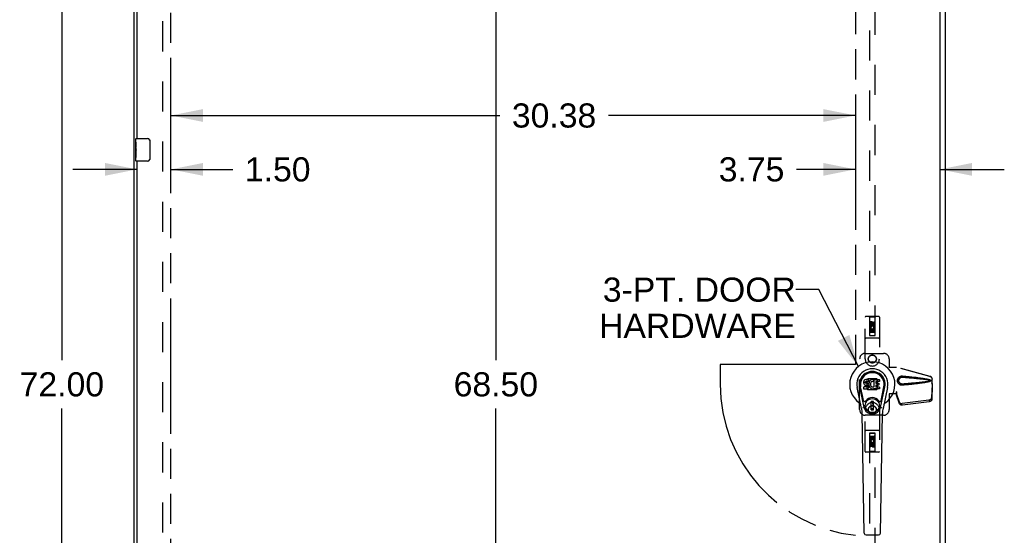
# Model space of a CAD drawing. Header units: inches. Extents: x 0 to 243, y 0 to 157.
# Tile 5 of 9: x 60 to 104, y 74 to 97. Entities that reach past the tile are written whole.
import ezdxf

# ---------------------------------------------------------------- set-up
doc = ezdxf.new("R2010")
doc.units = ezdxf.units.IN
doc.header["$LTSCALE"] = 13.357143
doc.header["$MEASUREMENT"] = 0
doc.linetypes.add('HIDDEN', pattern=[0.2, 0.1, -0.1])
doc.linetypes.add('PHANTOM', pattern=[0.8, 0.45, -0.05, 0.1, -0.05, 0.1, -0.05])
doc.layers.get('0').update_dxf_attribs({"linetype": 'CONTINUOUS'})
for name, color, linetype in [('02___PRT_ALL_AXES', 7, 'CONTINUOUS'), ('AVAILABLE_DOOR_SPACE', 7, 'CONTINUOUS'), ('DEFAULT_2', 8, 'HIDDEN'), ('DIMENSIONS', 7, 'CONTINUOUS')]:
    doc.layers.add(name, color=color, linetype=linetype)
doc.styles.get("Standard").update_dxf_attribs({"font": 'arial.ttf'})
doc.dimstyles.new('DIMSTYLE_1', dxfattribs={"dimtxt": 1.071429, "dimasz": 1.428571, "dimexe": 0.09, "dimexo": 0.07, "dimgap": 0.0375, "dimtad": 0, "dimtih": 1, "dimtoh": 1, "dimzin": 4, "dimdsep": 46, "dimtxsty": 'Standard', "dimblk": '_FILLED', "dimblk1": '_FILLED', "dimblk2": '_FILLED', "dimcen": 0.09, "dimazin": 1, "dimtfac": 1, "dimtdec": 3, "dimtofl": 0, "dimtmove": 0, "dimatfit": 3, "dimldrblk": '_FILLED', "dimfxl": 1, "dimtolj": 1, "dimtzin": 4, "dimarcsym": 0})
doc.dimstyles.get("Standard").update_dxf_attribs({"dimtxt": 1.214286, "dimasz": 1.428571, "dimexe": 0.09, "dimexo": 0.07, "dimgap": 0.09, "dimtad": 0, "dimtih": 1, "dimtoh": 1, "dimdec": 3, "dimzin": 4, "dimdsep": 46, "dimtxsty": 'Standard', "dimblk": '_FILLED', "dimblk1": '_FILLED', "dimblk2": '_FILLED', "dimcen": 0.09, "dimadec": 3, "dimazin": 1, "dimtp": 0.001, "dimtm": 0.001, "dimtfac": 1, "dimtdec": 3, "dimtofl": 0, "dimtmove": 0, "dimatfit": 3, "dimldrblk": '_FILLED', "dimfxl": 1, "dimtolj": 1, "dimtzin": 4, "dimarcsym": 0})

# ---------------------------------------------------------------- blocks, each defined once
blk = doc.blocks.new('_FILLED')
at = {"color": 0, "linetype": 'ByBlock'}
blk.add_solid([(0, 0), (-1, 0.2), (-1, -0.2)], dxfattribs=at)
blk = doc.blocks.new('*D2')
at = {"layer": 'DIMENSIONS', "color": 2, "linetype": 'Continuous'}
for p, q in [((82.68, 115.012), (80.707, 115.012)), ((81.394, 115.012), (81.394, 81.833)), ((81.394, 46.512), (81.394, 79.69)), ((82.68, 46.512), (80.756, 46.512))]:
    blk.add_line(p, q, dxfattribs=at)
at = {"layer": 'DIMENSIONS', "color": 2, "linetype": 'Continuous', "xscale": 1.4285714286, "yscale": 1.4285714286, "zscale": 1.4285714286}
for p, rotation in [((81.394, 115.012), 90), ((81.394, 46.512), 270)]:
    blk.add_blockref('_FILLED', p, dxfattribs=dict(at, rotation=rotation))
at = {"layer": 'DIMENSIONS', "color": 2, "linetype": 'Continuous', "insert": (81.394, 81.297), "char_height": 1.0714, "width": 3.74403, "attachment_point": 2, "line_spacing_factor": 0.9}
blk.add_mtext('68.50', dxfattribs=at)
blk = doc.blocks.new('*D4')
at = {"layer": 'DIMENSIONS', "color": 2, "linetype": 'Continuous'}
for p, q in [((65.475, 90.31), (62.618, 90.31)), ((66.975, 90.31), (69.722, 90.31))]:
    blk.add_line(p, q, dxfattribs=at)
at = {"layer": 'DIMENSIONS', "color": 2, "linetype": 'Continuous', "xscale": 1.4285714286, "yscale": 1.4285714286, "zscale": 1.4285714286}
blk.add_blockref('_FILLED', (65.475, 90.31), dxfattribs=at)
at = {"layer": 'DIMENSIONS', "color": 2, "linetype": 'Continuous', "xscale": 1.4285714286, "yscale": 1.4285714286, "zscale": 1.4285714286, "rotation": 180}
blk.add_blockref('_FILLED', (66.975, 90.31), dxfattribs=at)
at = {"layer": 'DIMENSIONS', "color": 2, "linetype": 'Continuous', "insert": (70.258, 90.846), "char_height": 1.0714, "width": 2.91158, "attachment_point": 1, "line_spacing_factor": 0.9}
blk.add_mtext('1.50', dxfattribs=at)
blk = doc.blocks.new('*D5')
at = {"layer": 'DIMENSIONS', "color": 2, "linetype": 'Continuous'}
for p, q in [((66.975, 92.704), (81.571, 92.704)), ((97.35, 92.704), (86.386, 92.704))]:
    blk.add_line(p, q, dxfattribs=at)
at = {"layer": 'DIMENSIONS', "color": 2, "linetype": 'Continuous', "xscale": 1.4285714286, "yscale": 1.4285714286, "zscale": 1.4285714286, "rotation": 180}
blk.add_blockref('_FILLED', (66.975, 92.704), dxfattribs=at)
at = {"layer": 'DIMENSIONS', "color": 2, "linetype": 'Continuous', "xscale": 1.4285714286, "yscale": 1.4285714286, "zscale": 1.4285714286}
blk.add_blockref('_FILLED', (97.35, 92.704), dxfattribs=at)
at = {"layer": 'DIMENSIONS', "color": 2, "linetype": 'Continuous', "insert": (83.978, 93.239), "char_height": 1.0714, "width": 3.74403, "attachment_point": 2, "line_spacing_factor": 0.9}
blk.add_mtext('30.38', dxfattribs=at)
blk = doc.blocks.new('*D6')
at = {"layer": 'DIMENSIONS', "color": 2, "linetype": 'Continuous'}
for p, q in [((97.35, 90.31), (94.734, 90.31)), ((101.1, 90.31), (103.957, 90.31))]:
    blk.add_line(p, q, dxfattribs=at)
at = {"layer": 'DIMENSIONS', "color": 2, "linetype": 'Continuous', "xscale": 1.4285714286, "yscale": 1.4285714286, "zscale": 1.4285714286}
blk.add_blockref('_FILLED', (97.35, 90.31), dxfattribs=at)
at = {"layer": 'DIMENSIONS', "color": 2, "linetype": 'Continuous', "xscale": 1.4285714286, "yscale": 1.4285714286, "zscale": 1.4285714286, "rotation": 180}
blk.add_blockref('_FILLED', (101.1, 90.31), dxfattribs=at)
at = {"layer": 'DIMENSIONS', "color": 2, "linetype": 'Continuous', "insert": (94.198, 90.846), "char_height": 1.0714, "width": 2.91158, "attachment_point": 3, "line_spacing_factor": 0.9}
blk.add_mtext('3.75', dxfattribs=at)
blk = doc.blocks.new('*D12')
at = {"layer": 'DIMENSIONS', "color": 2, "linetype": 'Continuous'}
for p, q in [((64.413, 116.762), (60.85, 116.762)), ((62.136, 116.762), (62.136, 81.833)), ((62.136, 44.762), (62.136, 79.69)), ((64.413, 44.762), (60.85, 44.762))]:
    blk.add_line(p, q, dxfattribs=at)
at = {"layer": 'DIMENSIONS', "color": 2, "linetype": 'Continuous', "xscale": 1.4285714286, "yscale": 1.4285714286, "zscale": 1.4285714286}
for p, rotation in [((62.136, 116.762), 90), ((62.136, 44.762), 270)]:
    blk.add_blockref('_FILLED', p, dxfattribs=dict(at, rotation=rotation))
at = {"layer": 'DIMENSIONS', "color": 2, "linetype": 'Continuous', "insert": (62.136, 81.297), "char_height": 1.0714, "width": 3.74403, "attachment_point": 2, "line_spacing_factor": 0.9}
blk.add_mtext('72.00', dxfattribs=at)

msp = doc.modelspace()

# ---------------------------------------------------------------- linework, layer by layer
at = {"color": 3, "linetype": 'Continuous'}
for p, q in [((65.35, 44.837), (65.35, 116.687)), ((101.35, 44.837), (101.35, 116.687)), ((101.1, 116.437), (101.1, 45.087))]:
    msp.add_line(p, q, dxfattribs=at)
at = {"color": 7, "linetype": 'Continuous'}
for p, q in [((65.43, 91.678), (65.94, 91.678)), ((66.04, 91.578), (66.04, 90.778)), ((65.415, 91.063), (65.415, 91.096)), ((65.415, 90.693), (65.415, 90.833)), ((65.94, 90.678), (65.43, 90.678)), ((97.716, 80.876), (97.714, 80.852)), ((97.714, 80.852), (97.715, 80.828)), ((97.721, 80.899), (97.716, 80.876)), ((97.73, 80.922), (97.721, 80.899)), ((97.744, 80.942), (97.73, 80.922)), ((97.753, 80.95), (97.744, 80.942)), ((97.762, 80.956), (97.753, 80.95)), ((97.784, 80.966), (97.762, 80.956)), ((97.807, 80.973), (97.784, 80.966)), ((97.785, 80.841), (97.786, 80.856)), ((97.786, 80.833), (97.785, 80.841)), ((97.786, 80.856), (97.788, 80.871)), ((97.788, 80.871), (97.791, 80.877)), ((97.791, 80.877), (97.797, 80.882)), ((97.797, 80.882), (97.811, 80.887)), ((97.947, 80.973), (97.807, 80.973)), ((97.811, 80.887), (97.826, 80.888)), ((97.826, 80.888), (97.939, 80.888)), ((97.939, 80.888), (97.945, 80.888)), ((97.945, 80.888), (97.946, 80.894)), ((97.946, 80.894), (97.948, 80.907)), ((97.948, 80.93), (97.947, 80.973)), ((97.948, 80.907), (97.948, 80.93)), ((97.961, 80.853), (97.955, 80.831)), ((97.97, 80.873), (97.961, 80.853)), ((97.98, 80.893), (97.97, 80.873)), ((97.993, 80.911), (97.98, 80.893)), ((98.008, 80.928), (97.993, 80.911)), ((98.024, 80.943), (98.008, 80.928)), ((98.043, 80.956), (98.024, 80.943)), ((98.043, 80.855), (98.029, 80.832)), ((98.063, 80.965), (98.043, 80.956)), ((98.052, 80.865), (98.043, 80.855)), ((98.062, 80.873), (98.052, 80.865)), ((98.087, 80.883), (98.062, 80.873)), ((98.085, 80.97), (98.063, 80.965)), ((98.107, 80.972), (98.085, 80.97)), ((98.1, 80.887), (98.087, 80.883)), ((98.113, 80.886), (98.1, 80.887)), ((98.13, 80.971), (98.107, 80.972)), ((98.127, 80.883), (98.113, 80.886)), ((98.139, 80.878), (98.127, 80.883)), ((98.141, 80.97), (98.13, 80.971)), ((98.151, 80.966), (98.141, 80.97)), ((98.171, 80.949), (98.145, 80.881)), ((98.17, 80.954), (98.151, 80.966)), ((98.18, 80.971), (98.417, 80.971)), ((98.18, 80.646), (98.18, 80.971)), ((98.25, 80.883), (98.25, 80.816)), ((98.417, 80.888), (98.255, 80.888)), ((98.421, 80.967), (98.421, 80.892)), ((97.624, 79.692), (97.426, 80.618)), ((97.734, 79.739), (97.542, 80.643)), ((97.59, 80.416), (97.546, 80.644)), ((97.658, 80.27), (97.583, 80.651)), ((97.715, 80.828), (97.719, 80.805)), ((97.717, 80.567), (97.717, 80.641)), ((97.719, 80.805), (97.727, 80.783)), ((97.78, 80.646), (97.721, 80.646)), ((97.721, 80.562), (97.865, 80.562)), ((97.727, 80.783), (97.74, 80.763)), ((97.74, 80.763), (97.756, 80.745)), ((97.756, 80.745), (97.776, 80.732)), ((97.776, 80.732), (97.787, 80.728)), ((97.841, 80.647), (97.78, 80.646)), ((97.788, 80.826), (97.786, 80.833)), ((97.787, 80.728), (97.799, 80.726)), ((97.793, 80.82), (97.788, 80.826)), ((97.799, 80.816), (97.793, 80.82)), ((97.813, 80.812), (97.799, 80.816)), ((97.799, 80.726), (97.847, 80.725)), ((97.837, 80.812), (97.813, 80.812)), ((97.861, 80.811), (97.837, 80.812)), ((97.856, 80.648), (97.841, 80.647)), ((97.847, 80.725), (97.854, 80.725)), ((97.854, 80.725), (97.861, 80.722)), ((97.863, 80.651), (97.856, 80.648)), ((97.885, 80.806), (97.861, 80.811)), ((97.861, 80.722), (97.867, 80.718)), ((97.868, 80.657), (97.863, 80.651)), ((97.865, 80.562), (97.877, 80.563)), ((97.867, 80.718), (97.872, 80.712)), ((97.878, 80.669), (97.868, 80.657)), ((97.872, 80.712), (97.879, 80.698)), ((97.877, 80.563), (97.889, 80.567)), ((97.88, 80.676), (97.878, 80.669)), ((97.879, 80.698), (97.881, 80.683)), ((97.881, 80.683), (97.88, 80.676)), ((97.896, 80.801), (97.885, 80.806)), ((97.889, 80.567), (97.908, 80.581)), ((97.906, 80.794), (97.896, 80.801)), ((97.923, 80.777), (97.906, 80.794)), ((97.908, 80.581), (97.925, 80.598)), ((97.936, 80.757), (97.923, 80.777)), ((97.925, 80.598), (97.932, 80.608)), ((97.932, 80.608), (97.937, 80.619)), ((97.945, 80.735), (97.936, 80.757)), ((97.937, 80.619), (97.946, 80.641)), ((97.951, 80.712), (97.945, 80.735)), ((97.951, 80.809), (97.946, 80.765)), ((97.946, 80.765), (97.947, 80.743)), ((97.946, 80.641), (97.952, 80.664)), ((97.947, 80.743), (97.95, 80.72)), ((97.95, 80.72), (97.955, 80.699)), ((97.955, 80.831), (97.951, 80.809)), ((97.954, 80.688), (97.951, 80.712)), ((97.952, 80.664), (97.954, 80.688)), ((97.955, 80.699), (97.962, 80.678)), ((97.962, 80.678), (97.983, 80.638)), ((97.983, 80.638), (97.996, 80.62)), ((97.996, 80.62), (98.011, 80.603)), ((98.011, 80.603), (98.027, 80.588)), ((98.02, 80.807), (98.016, 80.78)), ((98.016, 80.78), (98.016, 80.754)), ((98.016, 80.754), (98.017, 80.74)), ((98.017, 80.74), (98.02, 80.727)), ((98.023, 80.82), (98.02, 80.807)), ((98.02, 80.727), (98.03, 80.703)), ((98.029, 80.832), (98.023, 80.82)), ((98.027, 80.588), (98.045, 80.574)), ((98.03, 80.703), (98.044, 80.68)), ((98.044, 80.68), (98.052, 80.669)), ((98.045, 80.574), (98.054, 80.569)), ((98.052, 80.669), (98.062, 80.661)), ((98.054, 80.569), (98.065, 80.566)), ((98.062, 80.661), (98.074, 80.653)), ((98.065, 80.566), (98.087, 80.56)), ((98.074, 80.653), (98.086, 80.648)), ((98.086, 80.648), (98.099, 80.646)), ((98.087, 80.56), (98.109, 80.558)), ((98.099, 80.646), (98.113, 80.646)), ((98.109, 80.558), (98.131, 80.561)), ((98.113, 80.646), (98.126, 80.648)), ((98.126, 80.648), (98.139, 80.652)), ((98.131, 80.561), (98.152, 80.567)), ((98.139, 80.652), (98.151, 80.657)), ((98.151, 80.657), (98.162, 80.665)), ((98.152, 80.567), (98.171, 80.579)), ((98.168, 80.663), (98.18, 80.646)), ((98.182, 80.579), (98.171, 80.579)), ((98.171, 80.579), (98.171, 80.579)), ((98.182, 80.566), (98.182, 80.579)), ((98.417, 80.562), (98.186, 80.562)), ((98.251, 80.725), (98.251, 80.647)), ((98.255, 80.811), (98.386, 80.811)), ((98.386, 80.729), (98.256, 80.729)), ((98.256, 80.643), (98.417, 80.643)), ((98.39, 80.807), (98.39, 80.734)), ((98.422, 80.638), (98.422, 80.566)), ((98.466, 79.739), (98.659, 80.643)), ((98.543, 80.27), (98.617, 80.651)), ((98.774, 80.618), (98.577, 79.692)), ((98.61, 80.416), (98.655, 80.644)), ((97.706, 80.045), (97.658, 80.27)), ((98.146, 80.004), (98.055, 80.004)), ((98.055, 79.63), (98.055, 80.004)), ((98.055, 79.965), (98.146, 79.965)), ((98.106, 79.965), (98.106, 79.886)), ((98.146, 79.63), (98.146, 80.004)), ((98.495, 80.045), (98.543, 80.27)), ((98.146, 79.67), (98.055, 79.67)), ((98.055, 79.63), (98.146, 79.63)), ((98.146, 79.886), (98.106, 79.886)), ((97.742, 74.146), (97.649, 79.467)), ((98.458, 74.146), (98.551, 79.467)), ((97.821, 74.069), (98.379, 74.069))]:
    msp.add_line(p, q, dxfattribs=at)
for points in [[(66.033, 91.615), (66.035, 91.609), (66.037, 91.603), (66.038, 91.597), (66.039, 91.591), (66.04, 91.585), (66.04, 91.578)], [(66.04, 90.778), (66.04, 90.772), (66.039, 90.766), (66.038, 90.76), (66.037, 90.754), (66.035, 90.748), (66.033, 90.742)], [(97.702, 79.709), (97.7, 79.714), (97.699, 79.72), (97.697, 79.725), (97.696, 79.731)], [(98.505, 79.731), (98.503, 79.725), (98.502, 79.72), (98.5, 79.714), (98.499, 79.709)]]:
    msp.add_lwpolyline(points, dxfattribs=at)
for radius in [0.317, 0.313]:
    msp.add_circle((98.1, 79.817), radius, dxfattribs=at)
for centre, radius, start, end in [((65.43, 91.663), 0.015, 90, 180), ((65.94, 91.578), 0.1, 21.1999, 90), ((65.43, 90.693), 0.015, 180, 270), ((65.94, 90.778), 0.1, 270, 338.7946), ((98.1, 80.762), 1.004, 305.5066, 234.4934), ((98.1, 80.762), 0.689, 347.9703, 192.0297), ((98.1, 80.762), 0.571, 347.9703, 192.0297), ((98.1, 80.752), 0.527, 348.9402, 191.0594), ((98.141, 80.882), 0.00448, 246.1578, 339.0016), ((98.167, 80.951), 0.00448, 339.0016, 51.8729), ((98.255, 80.883), 0.00448, 90, 180), ((98.417, 80.967), 0.00448, 0, 90), ((98.417, 80.892), 0.00448, 270, 360), ((97.721, 80.641), 0.00448, 90, 180.0119), ((97.721, 80.567), 0.00483, 180, 270), ((98.164, 80.661), 0.00448, 34.0893, 127.3444), ((98.186, 80.566), 0.00448, 180, 270), ((98.255, 80.816), 0.00448, 180, 270), ((98.256, 80.725), 0.00448, 90, 180), ((98.256, 80.647), 0.00448, 180, 270), ((98.386, 80.807), 0.00448, 0, 90), ((98.386, 80.734), 0.00448, 270, 360), ((98.417, 80.638), 0.00448, 0, 90), ((98.417, 80.566), 0.00448, 270, 360), ((97.763, 80.057), 0.0591, 192.0297, 324.5763), ((98.1, 79.817), 0.354, 35.4237, 144.5763), ((98.437, 80.057), 0.0591, 215.4237, 347.9703), ((97.403, 79.784), 0.197, 12.0297, 54.4934), ((96.469, 79.446), 1.181, 1, 12.0297), ((98.1, 79.817), 0.374, 192.0297, 347.9703), ((99.732, 79.446), 1.181, 167.9703, 179), ((98.798, 79.784), 0.197, 125.5066, 167.9703), ((97.821, 74.148), 0.0787, 181, 270), ((98.379, 74.148), 0.0787, 270, 359)]:
    msp.add_arc(centre, radius, start, end, dxfattribs=at)
msp.add_ellipse((98.1, 80.752), major_axis=(0, 0.565), ratio=0.999848, start_param=-1.76365, end_param=1.76365, dxfattribs=at)
at = {"layer": '02___PRT_ALL_AXES', "color": 3, "linetype": 'Continuous'}
for p, q in [((65.475, 91.678), (65.475, 111.512)), ((65.475, 70.845), (65.475, 90.678))]:
    msp.add_line(p, q, dxfattribs=at)
at = {"layer": '02___PRT_ALL_AXES', "color": 7, "linetype": 'Continuous'}
for p, q in [((65.415, 91.519), (65.415, 91.663)), ((65.415, 91.264), (65.415, 91.516)), ((65.424, 91.461), (65.415, 91.461)), ((65.425, 91.294), (65.425, 91.45)), ((65.415, 91.294), (65.425, 91.294)), ((65.415, 90.693), (65.415, 91.261)), ((65.418, 91.231), (65.415, 91.231)), ((65.415, 91.099), (65.425, 91.099)), ((65.415, 91.063), (65.425, 91.063)), ((65.415, 91), (65.425, 91)), ((65.425, 91.11), (65.425, 91.163)), ((65.425, 90.833), (65.425, 91.063)), ((65.415, 90.833), (65.425, 90.833))]:
    msp.add_line(p, q, dxfattribs=at)
at = {"layer": '02___PRT_ALL_AXES', "color": 8, "linetype": 'HIDDEN'}
for p, q in [((97.994, 83.385), (97.994, 83.477)), ((98.036, 83.477), (98.036, 83.385)), ((98.08, 83.448), (98.08, 83.477)), ((98.121, 83.491), (98.121, 83.444)), ((98.164, 83.541), (98.207, 83.541)), ((98.164, 83.448), (98.164, 83.541)), ((98.207, 83.541), (98.207, 83.448)), ((98.036, 83.385), (97.994, 83.385)), ((97.994, 83.228), (98.171, 83.228)), ((97.994, 83.072), (97.994, 83.228)), ((98.036, 83.072), (97.994, 83.072)), ((98.042, 83.253), (98.003, 83.236)), ((98.078, 83.186), (98.036, 83.186)), ((98.036, 83.186), (98.036, 83.072)), ((98.078, 83.093), (98.078, 83.186)), ((98.121, 83.093), (98.078, 83.093)), ((98.164, 83.186), (98.121, 83.186)), ((98.121, 83.186), (98.121, 83.093)), ((98.171, 83.228), (98.153, 83.241)), ((98.164, 83.072), (98.164, 83.186)), ((98.207, 83.072), (98.164, 83.072)), ((98.196, 83.232), (98.195, 83.228)), ((98.195, 83.228), (98.207, 83.228)), ((98.207, 83.228), (98.207, 83.072)), ((97.994, 78.451), (98.036, 78.451)), ((97.994, 78.295), (97.994, 78.451)), ((98.006, 78.295), (97.994, 78.295)), ((98.004, 78.292), (98.006, 78.295)), ((98.207, 78.295), (98.029, 78.295)), ((98.029, 78.295), (98.048, 78.282)), ((98.036, 78.451), (98.036, 78.338)), ((98.036, 78.338), (98.08, 78.338)), ((98.08, 78.43), (98.122, 78.43)), ((98.08, 78.338), (98.08, 78.43)), ((98.122, 78.43), (98.122, 78.338)), ((98.122, 78.338), (98.164, 78.338)), ((98.159, 78.271), (98.198, 78.288)), ((98.164, 78.451), (98.207, 78.451)), ((98.164, 78.338), (98.164, 78.451)), ((98.207, 78.451), (98.207, 78.295)), ((97.994, 77.983), (97.994, 78.075)), ((98.036, 77.983), (97.994, 77.983)), ((98.036, 78.075), (98.036, 77.983)), ((98.08, 78.033), (98.08, 78.079)), ((98.121, 78.075), (98.121, 78.047)), ((98.164, 78.139), (98.207, 78.139)), ((98.164, 78.047), (98.164, 78.139)), ((98.207, 78.139), (98.207, 78.047))]:
    msp.add_line(p, q, dxfattribs=at)
at = {"layer": '02___PRT_ALL_AXES', "color": 7, "linetype": 'Continuous'}
for points in [[(65.415, 91.519), (65.415, 91.516), (65.416, 91.512), (65.417, 91.507), (65.418, 91.501), (65.419, 91.494), (65.421, 91.486), (65.422, 91.478), (65.423, 91.469)], [(65.423, 91.469), (65.424, 91.46), (65.425, 91.45)], [(65.415, 91.264), (65.415, 91.256), (65.416, 91.249), (65.417, 91.24), (65.418, 91.232)], [(65.418, 91.232), (65.421, 91.205), (65.422, 91.196), (65.423, 91.187), (65.424, 91.179), (65.425, 91.171), (65.425, 91.163)], [(65.425, 91.11), (65.425, 91.104), (65.424, 91.098), (65.424, 91.092), (65.423, 91.086), (65.423, 91.08), (65.422, 91.074)]]:
    msp.add_lwpolyline(points, dxfattribs=at)
at = {"layer": '02___PRT_ALL_AXES', "color": 8, "linetype": 'HIDDEN'}
for centre, radius in [((98.1, 83.434), 0.085), ((98.1, 81.887), 0.172), ((98.1, 79.637), 0.172), ((98.1, 78.089), 0.085)]:
    msp.add_circle(centre, radius, dxfattribs=at)
for centre, radius, start, end in [((98.058, 83.477), 0.0644, 12.2995, 180.0775), ((98.058, 83.477), 0.0219, 359.9011, 180), ((98.1, 83.278), 0.107, 334.2636, 203.4027), ((98.1, 83.278), 0.0639, 324.8895, 203.4026), ((98.143, 83.448), 0.0635, 180, 360), ((98.142, 83.448), 0.0219, 190.307, 360), ((98.1, 78.245), 0.107, 154.2636, 23.4027), ((98.1, 78.245), 0.0639, 144.8895, 23.4026), ((98.057, 78.075), 0.0635, 0, 180), ((98.058, 78.075), 0.0219, 10.307, 180), ((98.143, 78.046), 0.0644, 192.2995, 0.0775), ((98.143, 78.047), 0.0219, 179.9011, 360)]:
    msp.add_arc(centre, radius, start, end, dxfattribs=at)
at = {"layer": '02___PRT_ALL_AXES', "color": 7, "linetype": 'Continuous'}
msp.add_ellipse((65.615, 91.096), major_axis=(0.2, 0), ratio=0.432808, start_param=-3.141593, end_param=-2.879776, dxfattribs=at)
at = {"layer": 'AVAILABLE_DOOR_SPACE', "color": 4, "linetype": 'PHANTOM'}
for p, q in [((66.975, 46.512), (66.975, 115.012)), ((97.35, 115.012), (97.35, 81.637)), ((97.35, 81.637), (91.35, 81.637)), ((91.35, 81.637), (91.35, 80.762))]:
    msp.add_line(p, q, dxfattribs=at)
msp.add_arc((98.1, 80.762), 6.75, 180, 263.6206, dxfattribs=at)
at = {"layer": 'DEFAULT_2', "color": 8, "linetype": 'HIDDEN'}
for p, q in [((66.6, 115.587), (66.6, 45.937)), ((97.975, 115.184), (97.975, 82.932)), ((98.225, 82.932), (98.225, 115.184)), ((97.788, 81.887), (97.788, 83.744)), ((98.383, 83.774), (97.818, 83.774)), ((97.97, 83.744), (97.94, 83.774)), ((98.23, 83.744), (97.97, 83.744)), ((97.97, 83.744), (97.974, 82.934)), ((98.1, 83.506), (98.038, 83.47)), ((98.038, 83.47), (98.048, 83.464)), ((98.038, 83.47), (98.038, 83.398)), ((98.1, 83.495), (98.048, 83.464)), ((98.048, 83.464), (98.048, 83.404)), ((98.163, 83.47), (98.1, 83.506)), ((98.1, 83.506), (98.1, 83.495)), ((98.153, 83.464), (98.1, 83.495)), ((98.163, 83.47), (98.153, 83.464)), ((98.153, 83.404), (98.153, 83.464)), ((98.163, 83.398), (98.163, 83.47)), ((98.227, 82.934), (98.23, 83.744)), ((98.23, 83.744), (98.26, 83.774)), ((98.413, 83.744), (98.413, 81.887)), ((98.228, 83.184), (97.973, 83.184)), ((98.185, 83.059), (98.015, 83.059)), ((98.038, 83.398), (98.048, 83.404)), ((98.038, 83.398), (98.1, 83.362)), ((98.048, 83.404), (98.1, 83.373)), ((98.1, 83.373), (98.153, 83.404)), ((98.1, 83.362), (98.163, 83.398)), ((98.1, 83.362), (98.1, 83.373)), ((98.163, 83.398), (98.153, 83.404)), ((98.383, 82.809), (97.818, 82.809)), ((97.974, 82.934), (98.227, 82.934)), ((97.975, 82.936), (98.225, 82.936)), ((97.975, 82.932), (98.225, 82.932)), ((97.538, 79.637), (97.538, 81.887)), ((97.788, 82.137), (98.6, 82.137)), ((98.85, 81.887), (98.85, 81.534)), ((98.847, 81.517), (98.85, 81.534)), ((98.847, 81.517), (99.168, 81.517)), ((98.855, 81.517), (98.85, 81.534)), ((100.658, 81.114), (99.161, 81.517)), ((100.666, 81.114), (99.168, 81.517)), ((97.899, 80.998), (97.864, 80.963)), ((97.864, 80.963), (97.864, 80.561)), ((98.301, 80.998), (97.899, 80.998)), ((98.337, 80.963), (98.301, 80.998)), ((98.337, 80.561), (98.337, 80.963)), ((100.729, 80.846), (100.75, 80.764)), ((100.736, 80.846), (100.758, 80.764)), ((100.75, 80.764), (100.75, 80.994)), ((100.758, 80.764), (100.758, 80.994)), ((97.864, 80.561), (97.899, 80.525)), ((97.899, 80.525), (98.301, 80.525)), ((98.301, 80.525), (98.337, 80.561)), ((99.168, 80.424), (99.161, 80.424)), ((99.161, 80.424), (99.161, 80.337)), ((99.168, 80.424), (99.168, 80.337)), ((100.75, 80.775), (100.73, 80.16)), ((100.763, 80.704), (100.744, 80.089)), ((100.75, 80.775), (100.763, 80.704)), ((100.758, 80.764), (100.75, 80.764)), ((100.752, 80.791), (100.761, 80.735)), ((100.761, 80.735), (100.762, 80.724)), ((100.762, 80.724), (100.762, 80.714)), ((100.762, 80.714), (100.763, 80.704)), ((99.168, 80.337), (98.847, 80.337)), ((98.847, 80.337), (98.85, 80.32)), ((98.855, 80.337), (98.85, 80.32)), ((98.85, 80.32), (98.85, 79.637)), ((99.299, 79.966), (99.167, 80.35)), ((99.18, 80.279), (99.167, 80.35)), ((99.176, 80.309), (99.18, 80.279)), ((99.312, 79.895), (99.18, 80.279)), ((100.613, 80.061), (99.426, 79.909)), ((100.627, 79.99), (99.439, 79.838)), ((97.788, 77.779), (97.788, 79.637)), ((98.413, 79.637), (98.413, 77.779)), ((98.6, 79.387), (97.788, 79.387)), ((98.383, 78.714), (97.818, 78.714)), ((97.974, 78.589), (97.97, 77.779)), ((97.973, 78.339), (98.228, 78.339)), ((97.974, 78.589), (98.227, 78.589)), ((98.225, 78.591), (97.975, 78.591)), ((97.975, 78.591), (97.975, 46.339)), ((98.225, 78.588), (97.975, 78.588)), ((98.015, 78.464), (98.185, 78.464)), ((98.225, 46.339), (98.225, 78.591)), ((98.23, 77.779), (98.227, 78.589)), ((97.97, 77.779), (97.94, 77.749)), ((98.23, 77.779), (97.97, 77.779)), ((98.1, 78.162), (98.038, 78.126)), ((98.038, 78.126), (98.048, 78.12)), ((98.038, 78.126), (98.038, 78.053)), ((98.038, 78.053), (98.048, 78.059)), ((98.038, 78.053), (98.1, 78.017)), ((98.1, 78.15), (98.048, 78.12)), ((98.048, 78.12), (98.048, 78.059)), ((98.048, 78.059), (98.1, 78.029)), ((98.163, 78.126), (98.1, 78.162)), ((98.1, 78.162), (98.1, 78.15)), ((98.153, 78.12), (98.1, 78.15)), ((98.1, 78.029), (98.153, 78.059)), ((98.1, 78.017), (98.163, 78.053)), ((98.1, 78.017), (98.1, 78.029)), ((98.163, 78.126), (98.153, 78.12)), ((98.153, 78.059), (98.153, 78.12)), ((98.163, 78.053), (98.153, 78.059)), ((98.163, 78.053), (98.163, 78.126)), ((98.23, 77.779), (98.26, 77.749)), ((98.383, 77.749), (97.818, 77.749))]:
    msp.add_line(p, q, dxfattribs=at)
for points in [[(99.444, 80.719), (99.431, 80.718), (99.418, 80.718), (99.405, 80.719), (99.393, 80.72), (99.38, 80.723), (99.367, 80.726), (99.355, 80.73), (99.343, 80.734), (99.331, 80.74), (99.32, 80.746), (99.309, 80.753), (99.297, 80.762), (99.286, 80.771), (99.275, 80.782), (99.264, 80.795), (99.253, 80.809), (99.244, 80.824), (99.236, 80.841), (99.229, 80.857), (99.224, 80.874), (99.221, 80.891), (99.218, 80.909), (99.218, 80.926), (99.218, 80.943), (99.22, 80.96), (99.224, 80.978), (99.229, 80.995), (99.235, 81.011), (99.243, 81.027), (99.252, 81.043), (99.262, 81.057), (99.273, 81.07), (99.285, 81.081), (99.296, 81.091), (99.307, 81.099), (99.319, 81.107), (99.331, 81.113), (99.342, 81.119), (99.354, 81.124), (99.367, 81.128), (99.379, 81.131), (99.392, 81.133), (99.405, 81.135)], [(99.444, 80.772), (99.435, 80.772), (99.425, 80.772), (99.416, 80.773), (99.407, 80.774), (99.397, 80.776), (99.388, 80.778), (99.379, 80.781), (99.371, 80.785), (99.362, 80.789), (99.354, 80.793), (99.346, 80.799), (99.338, 80.805), (99.33, 80.812), (99.321, 80.82), (99.314, 80.829), (99.306, 80.839), (99.3, 80.85), (99.294, 80.861), (99.289, 80.872), (99.286, 80.883), (99.283, 80.894), (99.281, 80.905), (99.28, 80.916), (99.28, 80.926), (99.28, 80.936), (99.281, 80.947), (99.283, 80.957), (99.285, 80.968), (99.289, 80.979), (99.293, 80.991), (99.299, 81.002), (99.305, 81.013), (99.312, 81.023), (99.32, 81.033), (99.328, 81.041), (99.337, 81.048), (99.345, 81.054), (99.353, 81.06), (99.362, 81.064), (99.37, 81.069), (99.379, 81.072), (99.388, 81.075), (99.397, 81.078), (99.406, 81.08), (99.416, 81.081), (99.425, 81.082), (99.435, 81.082), (99.444, 81.081)], [(99.405, 81.135), (99.418, 81.136), (99.431, 81.136), (99.444, 81.135)], [(99.444, 81.135), (99.52, 81.127), (99.592, 81.12), (99.662, 81.113), (99.729, 81.106), (99.793, 81.099), (99.855, 81.092), (99.914, 81.085), (99.97, 81.079), (100.024, 81.072), (100.076, 81.066), (100.126, 81.06), (100.174, 81.054), (100.22, 81.048), (100.264, 81.042), (100.306, 81.036), (100.346, 81.03), (100.385, 81.024), (100.422, 81.017), (100.457, 81.011), (100.491, 81.005), (100.523, 80.999), (100.554, 80.992), (100.583, 80.986), (100.611, 80.978), (100.638, 80.97), (100.662, 80.962)], [(99.444, 81.081), (99.508, 81.076), (99.569, 81.071), (99.628, 81.066), (99.685, 81.061), (99.74, 81.056), (99.792, 81.051), (99.843, 81.047), (99.892, 81.043), (99.939, 81.038), (99.984, 81.034), (100.027, 81.03), (100.068, 81.026), (100.108, 81.022), (100.145, 81.019), (100.181, 81.015), (100.216, 81.012), (100.248, 81.008), (100.28, 81.005), (100.31, 81.002), (100.339, 80.999), (100.367, 80.996), (100.395, 80.992), (100.422, 80.989), (100.449, 80.986), (100.476, 80.982), (100.502, 80.979), (100.529, 80.975), (100.556, 80.971), (100.583, 80.967), (100.61, 80.962), (100.636, 80.957), (100.663, 80.951)], [(100.663, 80.903), (100.636, 80.897), (100.61, 80.891), (100.583, 80.887), (100.556, 80.882), (100.53, 80.878), (100.503, 80.875), (100.476, 80.871), (100.449, 80.868), (100.422, 80.864), (100.395, 80.861), (100.368, 80.858), (100.34, 80.855), (100.311, 80.852), (100.28, 80.848), (100.249, 80.845), (100.216, 80.842), (100.182, 80.838), (100.146, 80.835), (100.108, 80.831), (100.069, 80.827), (100.028, 80.823), (99.985, 80.819), (99.94, 80.815), (99.893, 80.811), (99.844, 80.807), (99.793, 80.802), (99.74, 80.797), (99.685, 80.793), (99.628, 80.788), (99.569, 80.783), (99.508, 80.778), (99.444, 80.772)], [(100.662, 80.892), (100.64, 80.884), (100.616, 80.876), (100.59, 80.87), (100.564, 80.863), (100.536, 80.857), (100.507, 80.851), (100.477, 80.846), (100.445, 80.84), (100.412, 80.834), (100.377, 80.829), (100.341, 80.823), (100.304, 80.818), (100.265, 80.812), (100.224, 80.806), (100.181, 80.801), (100.137, 80.795), (100.091, 80.789), (100.044, 80.783), (99.994, 80.778), (99.942, 80.771), (99.888, 80.765), (99.832, 80.759), (99.774, 80.753), (99.713, 80.746), (99.649, 80.74), (99.584, 80.733), (99.515, 80.726), (99.444, 80.719)], [(100.658, 81.114), (100.671, 81.11), (100.683, 81.105), (100.695, 81.098), (100.706, 81.089), (100.716, 81.08), (100.725, 81.07), (100.732, 81.059), (100.739, 81.047), (100.744, 81.034), (100.747, 81.021), (100.75, 81.007), (100.75, 80.994)], [(100.662, 80.962), (100.668, 80.959), (100.674, 80.955), (100.678, 80.95), (100.682, 80.945), (100.685, 80.939), (100.686, 80.933), (100.687, 80.927), (100.686, 80.921), (100.685, 80.915), (100.682, 80.909), (100.678, 80.904), (100.674, 80.899), (100.669, 80.895), (100.662, 80.892)], [(100.663, 80.951), (100.668, 80.949), (100.672, 80.947), (100.676, 80.943), (100.679, 80.94), (100.681, 80.936), (100.683, 80.931), (100.683, 80.927), (100.682, 80.922), (100.681, 80.918), (100.679, 80.914), (100.676, 80.91), (100.672, 80.907), (100.668, 80.904), (100.663, 80.903)], [(100.758, 80.994), (100.757, 81.007), (100.755, 81.021), (100.751, 81.034), (100.746, 81.047), (100.74, 81.059), (100.732, 81.07), (100.723, 81.08), (100.713, 81.089), (100.703, 81.098), (100.691, 81.105), (100.679, 81.11), (100.666, 81.114)], [(100.729, 80.846), (100.734, 80.826), (100.739, 80.807), (100.745, 80.788), (100.75, 80.769), (100.755, 80.752), (100.761, 80.735)], [(100.736, 80.846), (100.739, 80.836), (100.741, 80.827), (100.744, 80.817), (100.747, 80.808), (100.749, 80.8), (100.752, 80.791)], [(99.161, 80.424), (99.163, 80.404), (99.166, 80.384), (99.168, 80.364), (99.171, 80.345), (99.176, 80.309)], [(99.168, 80.424), (99.168, 80.414), (99.168, 80.384)], [(100.752, 80.791), (100.752, 80.789), (100.751, 80.786), (100.751, 80.783), (100.75, 80.78), (100.75, 80.778), (100.75, 80.775)], [(99.168, 80.384), (99.168, 80.375), (99.167, 80.366)], [(99.167, 80.366), (99.167, 80.36), (99.167, 80.358), (99.167, 80.355), (99.167, 80.353), (99.167, 80.35)], [(99.175, 80.317), (99.173, 80.328), (99.171, 80.346), (99.17, 80.362), (99.169, 80.376), (99.168, 80.389), (99.168, 80.396)], [(99.299, 79.966), (99.303, 79.957), (99.309, 79.948), (99.316, 79.939), (99.324, 79.932), (99.334, 79.925), (99.345, 79.919), (99.357, 79.915), (99.37, 79.911), (99.383, 79.909), (99.397, 79.907), (99.411, 79.907), (99.426, 79.909)], [(100.613, 80.061), (100.628, 80.064), (100.643, 80.068), (100.658, 80.073), (100.671, 80.08), (100.684, 80.087), (100.695, 80.096), (100.706, 80.105), (100.714, 80.116), (100.721, 80.126), (100.726, 80.138), (100.729, 80.149), (100.73, 80.16)], [(100.744, 80.089), (100.743, 80.078), (100.739, 80.066), (100.734, 80.055), (100.728, 80.045), (100.719, 80.034), (100.709, 80.025), (100.698, 80.016), (100.685, 80.009), (100.671, 80.002), (100.657, 79.997), (100.642, 79.993), (100.627, 79.99)], [(99.439, 79.838), (99.425, 79.836), (99.411, 79.836), (99.397, 79.838), (99.383, 79.84), (99.371, 79.844), (99.359, 79.848), (99.348, 79.854), (99.338, 79.861), (99.329, 79.868), (99.322, 79.877), (99.316, 79.886), (99.312, 79.895)]]:
    msp.add_lwpolyline(points, dxfattribs=at)
for centre, radius in [((98.1, 83.434), 0.0845), ((98.1, 81.887), 0.18), ((98.1, 79.637), 0.18), ((98.1, 78.089), 0.0845)]:
    msp.add_circle(centre, radius, dxfattribs=at)
for centre, radius, start, end in [((97.818, 83.744), 0.03, 90, 180), ((98.383, 83.744), 0.03, 0, 90), ((98.015, 83.019), 0.04, 90, 180), ((98.185, 83.019), 0.04, 0, 90), ((97.818, 82.839), 0.03, 180, 270), ((98.015, 82.974), 0.04, 180, 270), ((98.185, 82.974), 0.04, 270, 360), ((98.383, 82.839), 0.03, 270, 360), ((97.788, 81.887), 0.25, 90, 180), ((98.1, 81.887), 0.312, 180, 360), ((98.6, 81.887), 0.25, 0, 90), ((97.788, 79.637), 0.25, 180, 270), ((98.1, 79.637), 0.312, 0, 180), ((98.6, 79.637), 0.25, 270, 360), ((97.818, 78.684), 0.03, 90, 180), ((98.383, 78.684), 0.03, 0, 90), ((98.015, 78.549), 0.04, 90, 180), ((98.015, 78.504), 0.04, 180, 270), ((98.185, 78.549), 0.04, 0, 90), ((98.185, 78.504), 0.04, 270, 360), ((97.818, 77.779), 0.03, 180, 270), ((98.383, 77.779), 0.03, 270, 360)]:
    msp.add_arc(centre, radius, start, end, dxfattribs=at)

# ---------------------------------------------------------------- texts
at = {"layer": 'DIMENSIONS', "color": 2, "linetype": 'Continuous', "insert": (94.706, 85.503), "char_height": 1.0714, "width": 8.71482, "attachment_point": 3, "line_spacing_factor": 0.9}
msp.add_mtext('3-PT. DOOR\\PHARDWARE', dxfattribs=at)

# ---------------------------------------------------------------- dimensions: what is measured, and where the dimension line sits
at = {"layer": 'DIMENSIONS', "color": 2, "linetype": 'Continuous'}
for base, p1, p2, angle, picture, middle in [((62.136, 44.762), (64.483, 116.762), (64.483, 44.762), 270, '*D12', (62.135, 80.756)), ((65.475, 90.31), (66.975, 115.012), (65.475, 50.853), 180, '*D4', (71.76, 90.304)), ((81.394, 46.512), (82.75, 115.012), (82.75, 46.512), 270, '*D2', (81.386, 80.756))]:
    dim = msp.add_linear_dim(base=base, p1=p1, p2=p2, angle=angle, dimstyle='DIMSTYLE_1', dxfattribs=at)
    dim.commit()
    dim.dimension.update_dxf_attribs({"geometry": picture, "text_midpoint": middle, "dimtype": 160})
for base, p1, p2, picture, middle in [((101.1, 90.31), (97.35, 81.637), (101.1, 116.422), '*D6', (92.745, 90.304)), ((97.350253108, 92.703654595), (66.975253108, 115.011746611), (97.350253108, 81.636746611), '*D5', (83.97401232, 92.697679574))]:
    dim = msp.add_linear_dim(base=base, p1=p1, p2=p2, dimstyle='DIMSTYLE_1', dxfattribs=at)
    dim.commit()
    dim.dimension.update_dxf_attribs({"geometry": picture, "text_midpoint": middle, "dimtype": 160})

# ---------------------------------------------------------------- leaders
at = {"layer": 'DIMENSIONS', "color": 2, "linetype": 'Continuous', "annotation_type": 0, "has_hookline": 1, "hookline_direction": 1, "text_width": 8.531}
msp.add_leader([(97.482, 81.553), (95.725, 84.967), (94.706, 84.967)], dimstyle='Standard', override={"dimtad": 0}, dxfattribs=at)

doc.saveas('drawing.dxf')
